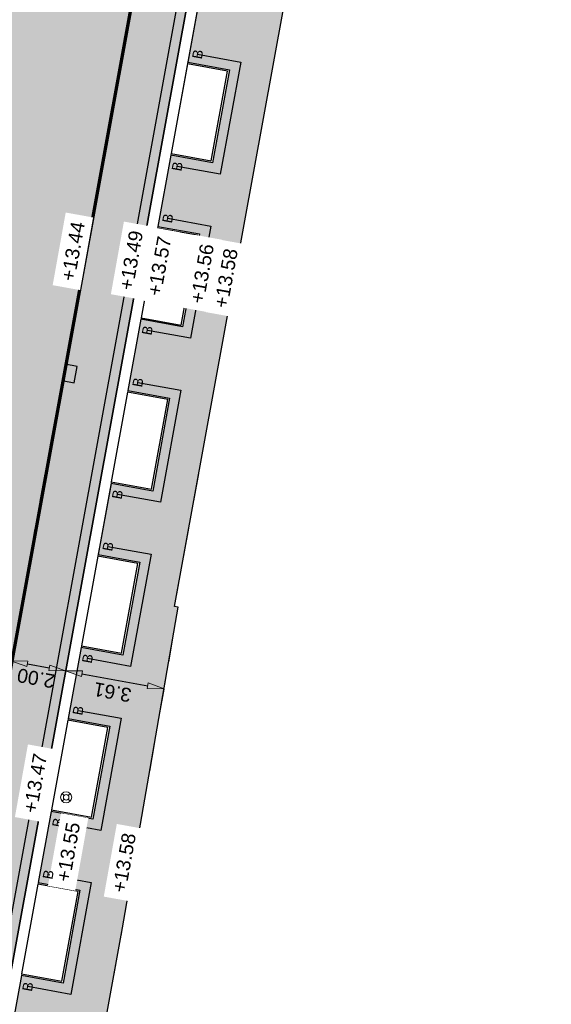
# Model space of a CAD drawing. Header units: metres. Extents: x 131295 to 132236, y 397710 to 398702.
# Tile 108 of 127: x 131690 to 131709, y 398596 to 398632. Entities that reach past the tile are written whole.
import ezdxf
from ezdxf.enums import TextEntityAlignment as Align

# ---------------------------------------------------------------- set-up
doc = ezdxf.new("R2010")
doc.units = ezdxf.units.M
doc.linetypes.add('AL-MATERIAALS', pattern=[2, 1, -1])
doc.linetypes.add('MA-1-3', pattern=[4, 1, -3])
doc.layers.get('Defpoints').update_dxf_attribs({"color": 128})
for name, color, linetype, lineweight in [('N-IE-markering 1 - 3 streep 0.10', 255, 'MA-1-3', 18), ('N-IE-verkeersbordpaal @ 0.2', 190, 'Continuous', 18), ('N-KO-opsluitband 60x200mm', 2, 'Continuous', 25), ('N-KO-opsluitband achterkant', 8, 'Continuous', 5), ('N-KO-tekst banden', 1, 'Continuous', 18), ('N-KO-trottoirband 380-400x250mm', 3, 'Continuous', 35), ('N-KO-trottoirband achterkant', 8, 'Continuous', 5), ('N-RI-straatkolk', 7, 'Continuous', 25), ("N-VH-arcering 'MAT' grijs 254", 254, 'Continuous', 18), ('X-AL-maatvoering', 1, 'Continuous', 18), ('X-AL-materiaalscheiding', 1, 'AL-MATERIAALS', 18), ('X-AL-planhoogte', 190, 'Continuous', 25)]:
    doc.layers.add(name, color=color, linetype=linetype, lineweight=lineweight)
doc.layers.add("N-VH-arcering 'MAT' kleur 1 (heiderood)", color=7, linetype='Continuous', lineweight=18, true_color=0xd98c8c)
doc.layers.add("N-VH-arcering 'MAT' kleur 5 (roodbruin)", color=7, linetype='Continuous', lineweight=18, true_color=0xc5a6a0)
doc.layers.add('X-AL-contourlijnen', color=30, linetype='Continuous', plot=False)
doc.layers.add('X-AL-hulplijn bandenlijnnummers', color=30, linetype='Continuous', plot=False)
doc.styles.add('CS Annotative', font='arial.ttf')
doc.dimstyles.new('CS Annotative', dxfattribs={"dimtxt": 2.5, "dimasz": 3, "dimexe": 0.18, "dimexo": 0.0625, "dimgap": 1, "dimtad": 1, "dimzin": 0, "dimdsep": 46, "dimtxsty": 'CS Annotative', "dimblk": 'CS Dimensionpijl', "dimcen": 0, "dimse1": 1, "dimse2": 1, "dimclrd": 256, "dimclre": 256, "dimclrt": 2, "dimadec": 0, "dimazin": 0, "dimtm": 1e-09, "dimtfac": 1, "dimtofl": 0, "dimtmove": 1, "dimatfit": 3, "dimfxl": 1, "dimtfillclr": 256, "dimtolj": 1, "dimtzin": 0, "dimarcsym": 0})

# ---------------------------------------------------------------- blocks, each defined once
blk = doc.blocks.new('*U118')
blk.add_lwpolyline([(1.911240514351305, -1.913023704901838), (2.500960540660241, 1.028443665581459), (0.2948600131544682, 1.470733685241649), (-0.2948600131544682, -1.470733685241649)], close=True)
blk.add_solid([(1.911240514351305, -1.913023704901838), (-0.2948600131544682, -1.470733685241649), (1.911240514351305, -1.913023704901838), (2.500960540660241, 1.028443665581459)])
blk = doc.blocks.new('CS Verkeersbordpaal')
at = {"flags": 128}
for points in [[(-0.7071067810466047, 0.7071067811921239), (-0.3535533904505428, 0.3535533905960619)], [(0.3535533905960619, 0.3535533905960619), (0.7071067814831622, 0.7071067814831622)], [(-0.7071067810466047, -0.7071067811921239), (-0.3535533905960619, -0.3535533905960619)], [(0.3535533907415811, -0.3535533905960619), (0.707106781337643, -0.7071067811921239)]]:
    blk.add_lwpolyline(points, dxfattribs=at)
for radius in [1, 0.5000000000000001]:
    blk.add_circle((0, 0), radius)
blk = doc.blocks.new('CS Dimensionpijl')
h = blk.add_hatch(color=256)
h.dxf.hatch_style = 1
h.paths.add_polyline_path([(-1, -0.1666666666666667), (0, 0), (-1, 0.1666666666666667)])
at = {"flags": 128}
blk.add_lwpolyline([(0, 0.5), (0, -0.5)], dxfattribs=at)
blk.add_lwpolyline([(-1, -0.1666666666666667), (0, 0), (-1, 0.1666666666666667)], close=True, dxfattribs=at)
blk = doc.blocks.new('*D640')
at = {"layer": 'Defpoints', "color": 0, "transparency": 16777216}
for p in [(131689.3444169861, 398608.792259), (131691.3119579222, 398608.4333959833), (131691.3122376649, 398608.4349311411)]:
    blk.add_point(p, dxfattribs=at)
at = {"layer": 'X-AL-maatvoering', "lineweight": -2, "transparency": 16777216}
blk.add_line((131689.9349183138, 398608.6859118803), (131690.7219579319, 398608.5424943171), dxfattribs=at)
at = {"layer": 'X-AL-maatvoering', "lineweight": -2, "transparency": 16777216, "xscale": 0.6000000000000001, "yscale": 0.6000000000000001, "zscale": 0.6000000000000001}
for p, rotation in [((131689.3446385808, 398608.7934750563), 169.672643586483), ((131691.3122376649, 398608.4349311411), 349.672643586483)]:
    blk.add_blockref('CS Dimensionpijl', p, dxfattribs=dict(at, rotation=rotation))
at = {"layer": 'X-AL-maatvoering', "color": 2, "transparency": 16777216, "insert": (131690.2468180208, 398608.1662924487), "char_height": 0.5, "attachment_point": 5, "rotation": 169.67264358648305, "style": 'CS Annotative'}
blk.add_mtext('\\A1;2.00', dxfattribs=at)
blk = doc.blocks.new('*D641')
at = {"layer": 'Defpoints', "color": 0, "transparency": 16777216}
for p in [(131691.3119579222, 398608.4333959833), (131694.8591074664, 398607.7886060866), (131694.8776540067, 398607.8903848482)]:
    blk.add_point(p, dxfattribs=at)
at = {"layer": 'X-AL-maatvoering', "lineweight": -2, "transparency": 16777216}
blk.add_line((131691.9025173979, 398608.3273679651), (131694.2688277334, 398607.8961692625), dxfattribs=at)
at = {"layer": 'X-AL-maatvoering', "lineweight": -2, "transparency": 16777216, "xscale": 0.6000000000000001, "yscale": 0.6000000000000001, "zscale": 0.6000000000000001}
for p, rotation in [((131691.3122376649, 398608.4349311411), 169.672643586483), ((131694.8591074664, 398607.7886060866), 349.672643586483)]:
    blk.add_blockref('CS Dimensionpijl', p, dxfattribs=dict(at, rotation=rotation))
at = {"layer": 'X-AL-maatvoering', "color": 2, "transparency": 16777216, "insert": (131693.0040218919, 398607.6636901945), "char_height": 0.5, "attachment_point": 5, "rotation": 169.67264358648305, "style": 'CS Annotative'}
blk.add_mtext('\\A1;3.61', dxfattribs=at)

msp = doc.modelspace()

# ---------------------------------------------------------------- hatches: boundary and pattern name
at = {"layer": "N-VH-arcering 'MAT' grijs 254"}
h = msp.add_hatch(color=256, dxfattribs=at)
h.dxf.hatch_style = 1
edge = h.paths.add_edge_path()
edge.add_line((131695.7115261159, 398630.325678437), (131697.2135812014, 398630.0517161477))
edge.add_line((131697.2135812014, 398630.0517161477), (131696.6035140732, 398626.7068965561))
edge.add_line((131696.6035140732, 398626.7068965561), (131695.1014589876, 398626.9808588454))
edge.add_line((131695.1014589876, 398626.9808588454), (131694.634937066, 398624.4230556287))
edge.add_line((131694.634937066, 398624.4230556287), (131696.1369921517, 398624.1490933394))
edge.add_line((131696.1369921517, 398624.1490933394), (131695.5269250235, 398620.8042737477))
edge.add_line((131695.5269250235, 398620.8042737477), (131694.0248699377, 398621.0782360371))
edge.add_line((131694.0248699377, 398621.0782360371), (131693.5583480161, 398618.5204328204))
edge.add_line((131693.5583480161, 398618.5204328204), (131695.060403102, 398618.246470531))
edge.add_line((131695.060403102, 398618.246470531), (131694.4503359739, 398614.9016509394))
edge.add_line((131694.4503359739, 398614.9016509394), (131692.9482808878, 398615.1756132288))
edge.add_line((131692.9482808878, 398615.1756132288), (131692.4817589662, 398612.617810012))
edge.add_line((131692.4817589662, 398612.617810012), (131693.9838140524, 398612.3438477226))
edge.add_line((131693.9838140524, 398612.3438477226), (131693.3737469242, 398608.999028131))
edge.add_line((131693.3737469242, 398608.999028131), (131691.8716918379, 398609.2729904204))
edge.add_line((131691.8716918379, 398609.2729904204), (131691.4051699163, 398606.7151872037))
edge.add_line((131691.4051699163, 398606.7151872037), (131692.9072250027, 398606.4412249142))
edge.add_line((131692.9072250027, 398606.4412249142), (131692.2971578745, 398603.0964053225))
edge.add_line((131692.2971578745, 398603.0964053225), (131690.795102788, 398603.370367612))
edge.add_line((131690.795102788, 398603.370367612), (131690.3285808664, 398600.8125643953))
edge.add_line((131690.3285808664, 398600.8125643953), (131691.830635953, 398600.5386021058))
edge.add_line((131691.830635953, 398600.5386021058), (131691.2205688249, 398597.1937825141))
edge.add_line((131691.2205688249, 398597.1937825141), (131689.718513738, 398597.4677448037))
edge.add_line((131689.718513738, 398597.4677448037), (131689.2519918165, 398594.909941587))
edge.add_line((131689.2519918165, 398594.909941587), (131690.7540469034, 398594.6359792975))
edge.add_line((131690.7540469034, 398594.6359792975), (131690.1439797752, 398591.2911597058))
edge.add_line((131690.1439797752, 398591.2911597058), (131688.6419246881, 398591.5651219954))
edge.add_line((131688.6419246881, 398591.5651219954), (131688.1754027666, 398589.0073187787))
edge.add_line((131688.1754027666, 398589.0073187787), (131689.6774578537, 398588.7333564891))
edge.add_line((131689.6774578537, 398588.7333564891), (131689.0494475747, 398585.2901598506))
edge.add_line((131689.0494475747, 398585.2901598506), (131687.5473924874, 398585.5641221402))
edge.add_line((131687.5473924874, 398585.5641221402), (131687.0988137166, 398583.1046959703))
edge.add_line((131687.0988137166, 398583.1046959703), (131688.600868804, 398582.8307336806))
edge.add_line((131688.600868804, 398582.8307336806), (131687.9908016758, 398579.485914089))
edge.add_line((131687.9908016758, 398579.485914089), (131686.4887465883, 398579.7598763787))
edge.add_line((131686.4887465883, 398579.7598763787), (131686.1658011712, 398577.9892611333))
edge.add_line((131686.1658011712, 398577.9892611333), (131689.2384153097, 398577.4288420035))
edge.add_line((131689.2384153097, 398577.4288420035), (131690.4195680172, 398584.1450437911))
edge.add_line((131690.4195680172, 398584.1450437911), (131691.8812181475, 398592.4561936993))
edge.add_line((131691.8812181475, 398592.4561936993), (131692.1363611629, 398592.4572597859))
edge.add_line((131692.1363611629, 398592.4572597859), (131693.3621715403, 398599.188436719))
edge.add_line((131693.3621715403, 398599.188436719), (131695.3714628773, 398610.7258509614))
edge.add_line((131695.3714628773, 398610.7258509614), (131695.2322205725, 398610.75010062))
edge.add_line((131695.2322205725, 398610.75010062), (131699.157284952, 398632.2449527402))
edge.add_line((131699.157284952, 398632.2449527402), (131700.5671671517, 398640.1013255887))
edge.add_line((131700.5671671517, 398640.1013255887), (131701.8348032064, 398644.6247820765))
edge.add_line((131701.8348032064, 398644.6247820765), (131702.2288481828, 398644.5395129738))
edge.add_line((131702.2288481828, 398644.5395129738), (131702.7159195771, 398646.7464748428))
edge.add_line((131702.7159195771, 398646.7464748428), (131702.2314851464, 398646.8476392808))
edge.add_line((131702.2314851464, 398646.8476392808), (131702.4362585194, 398648.0059927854))
edge.add_line((131702.4362585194, 398648.0059927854), (131701.4985406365, 398648.1770246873))
edge.add_arc((131701.6779721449, 398649.1607951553), 0.999999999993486, 169.6633514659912, 259.6633514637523, ccw=False)
edge.add_line((131700.6942016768, 398649.3402266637), (131703.2994990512, 398663.6243099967))
edge.add_line((131703.2994990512, 398663.6243099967), (131704.7751547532, 398663.3551627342))
edge.add_line((131704.7751547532, 398663.3551627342), (131704.807500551, 398663.5325052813))
edge.add_line((131704.807500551, 398663.5325052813), (131703.3318448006, 398663.8016525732))
edge.add_line((131703.3318448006, 398663.8016525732), (131704.031627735, 398667.6383573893))
edge.add_line((131704.031627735, 398667.6383573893), (131705.5072834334, 398667.3692101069))
edge.add_line((131705.5072834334, 398667.3692101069), (131708.8084930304, 398685.4687765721))
edge.add_line((131708.8084930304, 398685.4687765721), (131707.869422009, 398685.5588225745))
edge.add_line((131707.869422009, 398685.5588225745), (131706.4278130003, 398685.8142975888))
edge.add_arc((131705.9392232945, 398683.0572556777), 2.800000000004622, 79.95065141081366, 169.663351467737)
edge.add_line((131703.1846659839, 398683.559663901), (131705.5358774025, 398683.1308225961))
edge.add_arc((131705.3564458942, 398682.1470521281), 0.9999999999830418, -10.336648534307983, 79.66335146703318, ccw=False)
edge.add_line((131706.3402163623, 398681.9676206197), (131704.992517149, 398674.5785800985))
edge.add_arc((131704.008746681, 398674.7580116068), 0.9999999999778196, 259.6633514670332, 349.6633514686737, ccw=False)
edge.add_line((131703.8293151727, 398673.7742411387), (131701.4781037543, 398674.2030824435))
edge.add_line((131701.4781037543, 398674.2030824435), (131701.5347771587, 398673.1762484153))
edge.add_line((131701.5347771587, 398673.1762484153), (131701.8299082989, 398673.122418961))
edge.add_line((131701.8299082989, 398673.122418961), (131701.7940219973, 398672.9256648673))
edge.add_line((131701.7940219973, 398672.9256648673), (131701.7401925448, 398672.6305337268))
edge.add_line((131701.7401925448, 398672.6305337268), (131701.6863630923, 398672.3354025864))
edge.add_line((131701.6863630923, 398672.3354025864), (131701.6325336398, 398672.0402714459))
edge.add_line((131701.6325336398, 398672.0402714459), (131701.5787041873, 398671.7451403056))
edge.add_line((131701.5787041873, 398671.7451403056), (131701.5248747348, 398671.4500091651))
edge.add_line((131701.5248747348, 398671.4500091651), (131701.4710452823, 398671.1548780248))
edge.add_line((131701.4710452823, 398671.1548780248), (131701.4172158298, 398670.8597468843))
edge.add_line((131701.4172158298, 398670.8597468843), (131701.3633863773, 398670.5646157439))
edge.add_line((131701.3633863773, 398670.5646157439), (131701.3095569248, 398670.2694846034))
edge.add_line((131701.3095569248, 398670.2694846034), (131701.2557274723, 398669.9743534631))
edge.add_line((131701.2557274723, 398669.9743534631), (131701.2018980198, 398669.6792223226))
edge.add_line((131701.2018980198, 398669.6792223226), (131701.1480685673, 398669.3840911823))
edge.add_line((131701.1480685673, 398669.3840911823), (131701.0942391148, 398669.0889600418))
edge.add_line((131701.0942391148, 398669.0889600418), (131701.0404096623, 398668.7938289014))
edge.add_line((131701.0404096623, 398668.7938289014), (131700.9865802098, 398668.4986977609))
edge.add_line((131700.9865802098, 398668.4986977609), (131700.9327507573, 398668.2035666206))
edge.add_line((131700.9327507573, 398668.2035666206), (131700.8789213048, 398667.9084354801))
edge.add_line((131700.8789213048, 398667.9084354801), (131700.8250918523, 398667.6133043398))
edge.add_line((131700.8250918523, 398667.6133043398), (131700.7712623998, 398667.3181731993))
edge.add_line((131700.7712623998, 398667.3181731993), (131700.7174329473, 398667.0230420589))
edge.add_line((131700.7174329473, 398667.0230420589), (131700.6636034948, 398666.7279109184))
edge.add_line((131700.6636034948, 398666.7279109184), (131700.6097740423, 398666.4327797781))
edge.add_line((131700.6097740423, 398666.4327797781), (131700.5559445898, 398666.1376486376))
edge.add_line((131700.5559445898, 398666.1376486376), (131700.5021151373, 398665.8425174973))
edge.add_line((131700.5021151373, 398665.8425174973), (131700.4482856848, 398665.5473863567))
edge.add_line((131700.4482856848, 398665.5473863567), (131700.3944562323, 398665.2522552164))
edge.add_line((131700.3944562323, 398665.2522552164), (131700.3406267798, 398664.9571240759))
edge.add_line((131700.3406267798, 398664.9571240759), (131700.2867973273, 398664.6619929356))
edge.add_line((131700.2867973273, 398664.6619929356), (131700.2329678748, 398664.3668617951))
edge.add_line((131700.2329678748, 398664.3668617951), (131700.1791384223, 398664.0717306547))
edge.add_line((131700.1791384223, 398664.0717306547), (131700.1253089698, 398663.7765995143))
edge.add_line((131700.1253089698, 398663.7765995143), (131700.0714795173, 398663.481468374))
edge.add_line((131700.0714795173, 398663.481468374), (131700.0176500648, 398663.1863372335))
edge.add_line((131700.0176500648, 398663.1863372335), (131699.9638206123, 398662.8912060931))
edge.add_line((131699.9638206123, 398662.8912060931), (131699.9099911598, 398662.5960749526))
edge.add_line((131699.9099911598, 398662.5960749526), (131699.8561617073, 398662.3009438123))
edge.add_line((131699.8561617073, 398662.3009438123), (131699.8023322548, 398662.0058126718))
edge.add_line((131699.8023322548, 398662.0058126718), (131699.7485028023, 398661.7106815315))
edge.add_line((131699.7485028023, 398661.7106815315), (131699.6946733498, 398661.415550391))
edge.add_line((131699.6946733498, 398661.415550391), (131699.6408438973, 398661.1204192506))
edge.add_line((131699.6408438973, 398661.1204192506), (131699.5870144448, 398660.8252881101))
edge.add_line((131699.5870144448, 398660.8252881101), (131699.5331849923, 398660.5301569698))
edge.add_line((131699.5331849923, 398660.5301569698), (131699.4793555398, 398660.2350258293))
edge.add_line((131699.4793555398, 398660.2350258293), (131699.4255260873, 398659.939894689))
edge.add_line((131699.4255260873, 398659.939894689), (131699.3716966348, 398659.6447635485))
edge.add_line((131699.3716966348, 398659.6447635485), (131699.3178671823, 398659.3496324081))
edge.add_line((131699.3178671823, 398659.3496324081), (131699.2640377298, 398659.0545012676))
edge.add_line((131699.2640377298, 398659.0545012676), (131699.2102082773, 398658.7593701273))
edge.add_line((131699.2102082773, 398658.7593701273), (131699.1563788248, 398658.4642389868))
edge.add_line((131699.1563788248, 398658.4642389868), (131699.1025493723, 398658.1691078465))
edge.add_line((131699.1025493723, 398658.1691078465), (131699.0487199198, 398657.8739767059))
edge.add_line((131699.0487199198, 398657.8739767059), (131698.9948904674, 398657.5788455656))
edge.add_line((131698.9948904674, 398657.5788455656), (131698.9410610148, 398657.2837144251))
edge.add_line((131698.9410610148, 398657.2837144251), (131698.8872315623, 398656.9885832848))
edge.add_line((131698.8872315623, 398656.9885832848), (131698.8334021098, 398656.6934521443))
edge.add_line((131698.8334021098, 398656.6934521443), (131698.7795726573, 398656.3983210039))
edge.add_line((131698.7795726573, 398656.3983210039), (131698.7257432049, 398656.1031898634))
edge.add_line((131698.7257432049, 398656.1031898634), (131698.6719137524, 398655.8080587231))
edge.add_line((131698.6719137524, 398655.8080587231), (131698.6180842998, 398655.5129275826))
edge.add_line((131698.6180842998, 398655.5129275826), (131698.5642548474, 398655.2177964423))
edge.add_line((131698.5642548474, 398655.2177964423), (131698.5104253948, 398654.9226653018))
edge.add_line((131698.5104253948, 398654.9226653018), (131698.4565959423, 398654.6275341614))
edge.add_line((131698.4565959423, 398654.6275341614), (131698.4027664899, 398654.3324030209))
edge.add_line((131698.4027664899, 398654.3324030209), (131698.3489370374, 398654.0372718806))
edge.add_line((131698.3489370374, 398654.0372718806), (131698.2951075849, 398653.7421407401))
edge.add_line((131698.2951075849, 398653.7421407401), (131698.2412781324, 398653.4470095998))
edge.add_line((131698.2412781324, 398653.4470095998), (131697.9461469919, 398653.5008390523))
edge.add_line((131697.9461469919, 398653.5008390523), (131697.530610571, 398652.5601321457))
edge.add_line((131697.530610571, 398652.5601321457), (131696.5078509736, 398646.9526404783))
edge.add_arc((131696.802982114, 398646.8988110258), 0.2999999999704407, 169.6633514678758, 259.6633514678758)
edge.add_line((131696.7491526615, 398646.6036798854), (131697.9296772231, 398646.3883620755))
edge.add_line((131697.9296772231, 398646.3883620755), (131698.6183165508, 398646.2627600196))
edge.add_line((131698.6183165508, 398646.2627600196), (131698.5286007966, 398645.7708747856))
edge.add_line((131698.5286007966, 398645.7708747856), (131697.8647042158, 398642.1309240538))
edge.add_line((131697.8647042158, 398642.1309240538), (131699.3667593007, 398641.8569617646))
edge.add_line((131699.3667593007, 398641.8569617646), (131698.7566921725, 398638.5121421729))
edge.add_line((131698.7566921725, 398638.5121421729), (131697.2546370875, 398638.7861044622))
edge.add_line((131697.2546370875, 398638.7861044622), (131695.7115261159, 398630.325678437))
at = {"layer": "N-VH-arcering 'MAT' kleur 1 (heiderood)"}
h = msp.add_hatch(color=256, dxfattribs=at)
h.dxf.hatch_style = 1
edge = h.paths.add_edge_path()
edge.add_line((131696.31109688, 398646.98852678), (131697.3338564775, 398652.5960184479))
edge.add_line((131697.3338564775, 398652.5960184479), (131697.5226293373, 398653.6310048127))
edge.add_line((131697.5226293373, 398653.6310048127), (131701.1041562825, 398673.2674692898))
edge.add_line((131701.1041562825, 398673.2674692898), (131695.1230903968, 398674.349049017))
edge.add_line((131695.1230903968, 398674.349049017), (131695.1132863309, 398674.2948331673))
edge.add_line((131695.1132863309, 398674.2948331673), (131691.5728581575, 398654.7164945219))
edge.add_line((131691.5728581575, 398654.7164945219), (131691.3856462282, 398653.6812246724))
edge.add_line((131691.3856462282, 398653.6812246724), (131688.9770806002, 398640.3620126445))
edge.add_arc((131684.0568809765, 398641.2517517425), 5.000000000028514, 259.6021352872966, 349.7497511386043, ccw=False)
edge.add_line((131683.1544685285, 398636.3338607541), (131680.5873640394, 398636.8049137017))
edge.add_line((131680.5873640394, 398636.8049137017), (131679.6211166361, 398632.1125654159))
edge.add_line((131679.6211166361, 398632.1125654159), (131682.5382554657, 398631.5118687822))
edge.add_arc((131681.52981495, 398626.6146197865), 4.999999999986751, -10.327356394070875, 78.36430790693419, ccw=False)
edge.add_line((131686.4488127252, 398625.7182599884), (131686.4129583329, 398625.5215000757))
edge.add_line((131686.4129583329, 398625.5215000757), (131686.1115657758, 398623.8675333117))
edge.add_line((131686.1115657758, 398623.8675333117), (131686.0757113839, 398623.6707734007))
edge.add_line((131686.0757113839, 398623.6707734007), (131684.8208076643, 398616.7841765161))
edge.add_line((131684.8208076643, 398616.7841765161), (131684.3905549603, 398614.4230575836))
edge.add_line((131684.3905549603, 398614.4230575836), (131682.2392914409, 398602.6174629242))
edge.add_line((131682.2392914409, 398602.6174629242), (131681.809038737, 398600.2563439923))
edge.add_line((131681.809038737, 398600.2563439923), (131679.6577752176, 398588.4507493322))
edge.add_line((131679.6577752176, 398588.4507493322), (131679.2275225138, 398586.0896304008))
edge.add_line((131679.2275225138, 398586.0896304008), (131677.9726187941, 398579.2030335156))
edge.add_line((131677.9726187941, 398579.2030335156), (131683.7553925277, 398578.1492729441))
edge.add_line((131683.7553925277, 398578.1492729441), (131696.31109688, 398646.98852678))
at = {"layer": "N-VH-arcering 'MAT' kleur 5 (roodbruin)"}
h = msp.add_hatch(color=256, dxfattribs=at)
h.dxf.hatch_style = 1
edge = h.paths.add_edge_path()
edge.add_arc((131697.839961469, 398645.8964768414), 0.2999999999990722, 349.6633514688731, 439.6633514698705)
edge.add_line((131697.8937909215, 398646.1916079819), (131696.7132663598, 398646.4069257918))
edge.add_arc((131696.802982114, 398646.8988110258), 0.4999999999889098, 169.6633514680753, 259.6633514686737, ccw=False)
edge.add_line((131696.31109688, 398646.98852678), (131683.7553925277, 398578.1492729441))
edge.add_line((131683.7553925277, 398578.1492729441), (131683.6988716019, 398577.8393852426))
edge.add_line((131683.6988716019, 398577.8393852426), (131683.3238597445, 398575.7833049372))
edge.add_line((131683.3238597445, 398575.7833049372), (131683.2673388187, 398575.4734172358))
edge.add_line((131683.2673388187, 398575.4734172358), (131683.2125967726, 398575.1732826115))
edge.add_arc((131683.7044820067, 398575.0835668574), 0.500000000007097, 79.66335147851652, 169.663351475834, ccw=False)
edge.add_line((131683.7941977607, 398575.5754520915), (131684.9747223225, 398575.3601342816))
edge.add_arc((131685.0285517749, 398575.655265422), 0.2999999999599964, 259.6633514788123, 349.6633514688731)
edge.add_line((131685.3236829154, 398575.6014359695), (131698.1350926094, 398645.8426473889))

# ---------------------------------------------------------------- linework, layer by layer
at = {"layer": 'N-IE-markering 1 - 3 streep 0.10', "const_width": 0.1, "flags": 128}
msp.add_lwpolyline([(131683.4053305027, 398575.9513274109), (131696.2167401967, 398646.1925388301)], dxfattribs=at)
at = {"layer": 'N-KO-opsluitband 60x200mm', "flags": 128}
for points in [[(131695.711526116, 398630.325678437), (131697.2135812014, 398630.0517161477), (131696.6035140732, 398626.7068965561), (131695.1014589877, 398626.9808588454)], [(131694.6349370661, 398624.4230556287), (131696.1369921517, 398624.1490933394), (131695.5269250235, 398620.8042737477), (131694.0248699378, 398621.0782360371)], [(131693.5583480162, 398618.5204328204), (131695.060403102, 398618.246470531), (131694.4503359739, 398614.9016509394), (131692.9482808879, 398615.1756132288)], [(131692.4817589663, 398612.617810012), (131693.9838140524, 398612.3438477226), (131693.3737469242, 398608.999028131), (131691.8716918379, 398609.2729904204)], [(131691.4051699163, 398606.7151872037), (131692.9072250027, 398606.4412249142), (131692.2971578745, 398603.0964053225), (131690.795102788, 398603.370367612)], [(131690.3285808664, 398600.8125643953), (131691.830635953, 398600.5386021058), (131691.2205688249, 398597.1937825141), (131689.7185137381, 398597.4677448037)]]:
    msp.add_lwpolyline(points, dxfattribs=at)
at = {"layer": 'N-KO-opsluitband achterkant', "flags": 128}
for points in [[(131695.7007602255, 398630.2666522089), (131697.1437890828, 398630.0034558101), (131696.5552537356, 398626.7766886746), (131695.1122248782, 398627.0398850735)], [(131694.6241711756, 398624.3640294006), (131696.0672000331, 398624.1008330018), (131695.4786646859, 398620.8740658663), (131694.0356358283, 398621.1372622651)], [(131693.5475821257, 398618.4614065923), (131694.9906109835, 398618.1982101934), (131694.4020756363, 398614.9714430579), (131692.9590467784, 398615.2346394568)], [(131692.4709930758, 398612.5587837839), (131693.9140219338, 398612.295587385), (131693.3254865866, 398609.0688202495), (131691.8824577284, 398609.3320166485)], [(131691.3944040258, 398606.6561609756), (131692.8374328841, 398606.3929645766), (131692.2488975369, 398603.1661974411), (131690.8058686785, 398603.4293938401)], [(131690.3178149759, 398600.7535381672), (131691.7608438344, 398600.4903417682), (131691.1723084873, 398597.2635746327), (131689.7292796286, 398597.5267710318)]]:
    msp.add_lwpolyline(points, dxfattribs=at)
at = {"layer": 'N-KO-trottoirband 380-400x250mm'}
msp.add_lwpolyline([(131697.8937909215, 398646.1916079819, -0.4142135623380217), (131698.1350926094, 398645.8426473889), (131685.3236829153, 398575.6014359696, -0.4142135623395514), (131684.9747223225, 398575.3601342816)], format="xyb", dxfattribs=at)
at = {"layer": 'N-KO-trottoirband achterkant'}
msp.add_lwpolyline([(131698.5286007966, 398645.7708747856), (131685.7171911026, 398575.5296633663)], dxfattribs=at)
at = {"layer": 'X-AL-contourlijnen', "flags": 128}
msp.add_lwpolyline([(131679.6211166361, 398632.1125654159), (131682.5382554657, 398631.5118687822, -0.4075411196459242), (131686.4488127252, 398625.7182599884), (131686.4129583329, 398625.5215000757), (131686.1115657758, 398623.8675333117), (131686.0757113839, 398623.6707734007), (131684.8208076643, 398616.7841765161), (131684.3905549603, 398614.4230575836), (131682.2392914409, 398602.6174629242), (131681.809038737, 398600.2563439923), (131679.6577752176, 398588.4507493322), (131679.2275225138, 398586.0896304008), (131677.9726187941, 398579.2030335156), (131683.7553925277, 398578.1492729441), (131696.31109688, 398646.98852678)], format="xyb", dxfattribs=at)
msp.add_lwpolyline([(131698.1350926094, 398645.8426473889, 0.4142135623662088), (131697.8937909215, 398646.1916079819), (131696.7132663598, 398646.4069257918, -0.4142135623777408), (131696.31109688, 398646.98852678), (131683.7553925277, 398578.1492729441), (131683.6988716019, 398577.8393852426), (131683.3238597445, 398575.7833049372), (131683.2673388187, 398575.4734172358), (131683.2125967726, 398575.1732826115, -0.4142135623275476), (131683.7941977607, 398575.5754520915), (131684.9747223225, 398575.3601342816, 0.4142135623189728), (131685.3236829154, 398575.6014359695)], format="xyb", close=True, dxfattribs=at)
for points in [[(131697.2546370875, 398638.7861044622), (131695.7115261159, 398630.325678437), (131697.2135812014, 398630.0517161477), (131696.6035140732, 398626.7068965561), (131695.1014589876, 398626.9808588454), (131694.634937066, 398624.4230556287), (131696.1369921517, 398624.1490933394), (131695.5269250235, 398620.8042737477), (131694.0248699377, 398621.0782360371), (131693.5583480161, 398618.5204328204), (131695.060403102, 398618.246470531), (131694.4503359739, 398614.9016509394), (131692.9482808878, 398615.1756132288), (131692.4817589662, 398612.617810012), (131693.9838140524, 398612.3438477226), (131693.3737469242, 398608.999028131), (131691.8716918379, 398609.2729904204), (131691.4051699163, 398606.7151872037), (131692.9072250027, 398606.4412249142), (131692.2971578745, 398603.0964053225), (131690.795102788, 398603.370367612), (131690.3285808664, 398600.8125643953), (131691.830635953, 398600.5386021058), (131691.2205688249, 398597.1937825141), (131689.718513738, 398597.4677448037), (131689.2519918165, 398594.909941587)], [(131692.1363611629, 398592.4572597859), (131693.3621715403, 398599.188436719), (131695.3714628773, 398610.7258509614), (131695.2322205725, 398610.75010062), (131699.157284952, 398632.2449527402)]]:
    msp.add_lwpolyline(points, dxfattribs=at)
for points in [[(131697.1437890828, 398630.0034558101), (131695.7007602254, 398630.2666522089), (131695.1122248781, 398627.0398850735), (131696.5552537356, 398626.7766886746)], [(131696.0672000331, 398624.1008330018), (131694.6241711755, 398624.3640294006), (131694.0356358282, 398621.1372622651), (131695.4786646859, 398620.8740658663)], [(131694.9906109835, 398618.1982101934), (131693.5475821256, 398618.4614065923), (131692.9590467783, 398615.2346394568), (131694.4020756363, 398614.9714430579)], [(131693.9140219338, 398612.295587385), (131692.4709930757, 398612.5587837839), (131691.8824577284, 398609.3320166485), (131693.3254865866, 398609.0688202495)], [(131692.8374328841, 398606.3929645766), (131691.3944040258, 398606.6561609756), (131690.8058686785, 398603.4293938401), (131692.2488975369, 398603.1661974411)], [(131691.7608438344, 398600.4903417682), (131690.3178149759, 398600.7535381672), (131689.7292796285, 398597.5267710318), (131691.1723084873, 398597.2635746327)]]:
    msp.add_lwpolyline(points, close=True, dxfattribs=at)
at = {"layer": 'X-AL-hulplijn bandenlijnnummers'}
msp.add_lwpolyline([(131697.6747865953, 398645.2695291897), (131685.0953496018, 398576.3001562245)], dxfattribs=at)
at = {"layer": 'X-AL-hulplijn bandenlijnnummers', "flags": 128}
for points in [[(131696.0694582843, 398630.6161686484), (131697.6207018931, 398630.3332347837), (131696.8850327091, 398626.2997758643), (131695.3337891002, 398626.5827097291)], [(131694.9928692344, 398624.71354584), (131696.5441128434, 398624.4306119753), (131695.8084436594, 398620.397153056), (131694.2572000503, 398620.6800869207)], [(131693.9162801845, 398618.8109230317), (131695.4675237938, 398618.527989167), (131694.7318546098, 398614.4945302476), (131693.1806110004, 398614.7774641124)], [(131692.8396911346, 398612.9083002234), (131694.3909347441, 398612.6253663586), (131693.6552655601, 398608.5919074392), (131692.1040219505, 398608.8748413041)], [(131691.7631020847, 398607.005677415), (131693.3143456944, 398606.7227435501), (131692.5786765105, 398602.6892846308), (131691.0274329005, 398602.9722184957)], [(131690.6865130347, 398601.1030546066), (131692.2377566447, 398600.8201207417), (131691.5020874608, 398596.7866618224), (131689.9508438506, 398597.0695956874)]]:
    msp.add_lwpolyline(points, dxfattribs=at)
at = {"layer": 'X-AL-materiaalscheiding', "flags": 128}
for points in [[(131702.4362585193, 398648.0059927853), (131702.2314851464, 398646.8476392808), (131702.7159195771, 398646.7464748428), (131702.2288481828, 398644.5395129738), (131701.8348032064, 398644.6247820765), (131700.5671671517, 398640.1013255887), (131699.157284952, 398632.2449527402), (131695.2322205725, 398610.75010062), (131695.3714628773, 398610.7258509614), (131693.3621715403, 398599.188436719), (131692.1363611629, 398592.4572597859), (131691.8812181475, 398592.4561936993), (131690.4195680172, 398584.1450437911)], [(131683.2125967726, 398575.1732826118), (131696.31109688, 398646.98852678)]]:
    msp.add_lwpolyline(points, dxfattribs=at)

# ---------------------------------------------------------------- block references
at = {"layer": 'N-IE-verkeersbordpaal @ 0.2', "xscale": 0.2, "yscale": 0.2, "zscale": 0.2}
msp.add_blockref('CS Verkeersbordpaal', (131691.3319271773, 398603.8801760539), dxfattribs=at)
at = {"layer": 'N-RI-straatkolk', "xscale": 0.2, "yscale": 0.2, "zscale": 0.2, "rotation": 1}
msp.add_blockref('*U118', (131691.2375152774, 398619.1715631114), dxfattribs=at)

# ---------------------------------------------------------------- texts
at = {"layer": 'N-KO-tekst banden', "style": 'CS Annotative'}
for p in [(131696.0694582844, 398630.6161686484), (131695.3337891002, 398626.5827097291), (131694.9928692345, 398624.71354584), (131694.2572000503, 398620.6800869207), (131693.9162801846, 398618.8109230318), (131693.1806110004, 398614.7774641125), (131692.8396911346, 398612.9083002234), (131692.1040219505, 398608.8748413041), (131691.7631020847, 398607.0056774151), (131691.0274329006, 398602.9722184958), (131690.6865130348, 398601.1030546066), (131689.9508438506, 398597.0695956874)]:
    msp.add_text('B', height=0.3599999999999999, rotation=79.70420456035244, dxfattribs=at).set_placement(p, align=Align.MIDDLE)

# ---------------------------------------------------------------- dimensions: what is measured, and where the dimension line sits
at = {"layer": 'X-AL-maatvoering'}
for base, p1, p2, picture, middle in [((131691.3122376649, 398608.4349311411), (131689.3444169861, 398608.792259), (131691.3119579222, 398608.4333959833), '*D640', (131690.2468180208, 398608.1662924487)), ((131694.8591074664, 398607.7886060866), (131691.3119579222, 398608.4333959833), (131694.8776540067, 398607.8903848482), '*D641', (131693.0040218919, 398607.6636901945))]:
    dim = msp.add_linear_dim(base=base, p1=p1, p2=p2, angle=169.672643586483, dimstyle='CS Annotative', dxfattribs=at)
    dim.commit()
    dim.dimension.update_dxf_attribs({"geometry": picture, "text_midpoint": middle})

# ---------------------------------------------------------------- next in the draw order: texts
at = {"layer": 'X-AL-planhoogte', "char_height": 0.5, "attachment_point": 5, "rotation": 79.81996692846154, "style": 'CS Annotative', "bg_fill": 2}
for s, insert in [('+13.44', (131691.5778323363, 398623.5248262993)), ('+13.49', (131693.6740715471, 398623.1998396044)), ('+13.57', (131694.6905695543, 398622.9958693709)), ('+13.56', (131696.2290425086, 398622.7219342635)), ('+13.47', (131690.2175806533, 398604.3877844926)), ('+13.55', (131691.4072242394, 398601.9143506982)), ('+13.58', (131693.4182026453, 398601.526062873))]:
    msp.add_mtext(s, dxfattribs=dict(at, insert=insert))

# ---------------------------------------------------------------- next in the draw order: texts
at = {"layer": 'X-AL-planhoogte', "insert": (131697.0870726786, 398622.5567832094), "char_height": 0.5, "attachment_point": 5, "rotation": 79.81996692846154, "style": 'CS Annotative', "bg_fill": 2}
msp.add_mtext('+13.58', dxfattribs=at)

doc.saveas('drawing.dxf')
